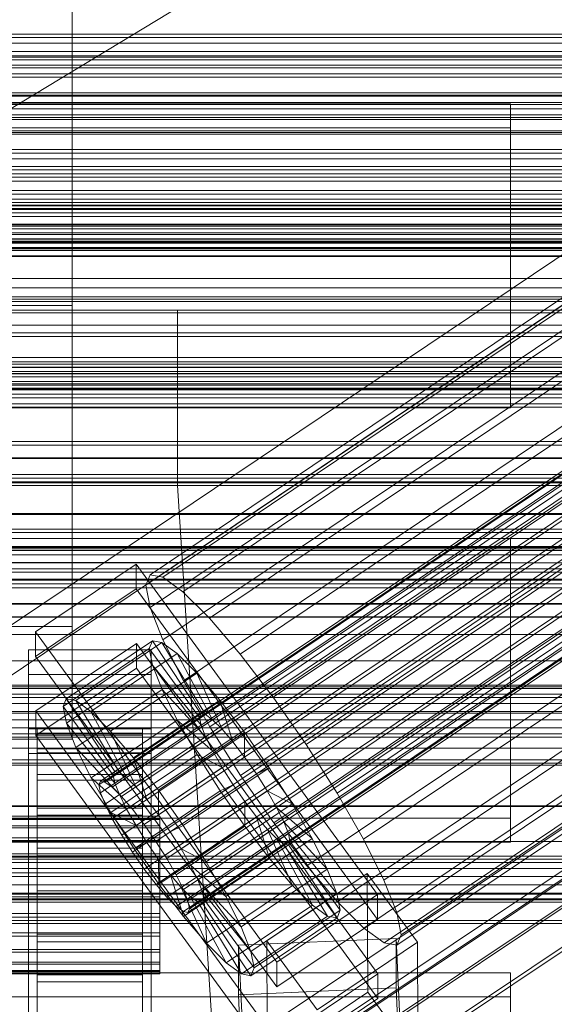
# Model space of a CAD drawing. Header units: millimetres. Extents: x -2233 to 65662, y -50530 to 6847.
# Tile 100 of 256: x 132 to 193, y -34789 to -34677. Entities that reach past the tile are written whole.
import ezdxf

# ---------------------------------------------------------------- set-up
doc = ezdxf.new("R2010")
doc.units = ezdxf.units.MM
for name, color, linetype, lineweight in [('COTAS_O', 1, 'Continuous', 0), ('COTAS_P', 1, 'Continuous', 0), ('frontal_briquetadora', 7, 'Continuous', 0), ('frontal_C01', 7, 'Continuous', 0), ('frontal_C02', 7, 'Continuous', 0), ('frontal_C03', 7, 'Continuous', 0), ('frontal_C04', 7, 'Continuous', 0), ('frontal_C05', 7, 'Continuous', 0), ('frontal_C05-C03', 7, 'Continuous', 0), ('frontal_mezcladora', 7, 'Continuous', 0), ('frontal_secador', 7, 'Continuous', 0)]:
    doc.layers.add(name, color=color, linetype=linetype, lineweight=lineweight)
doc.dimstyles.new('R19_100', dxfattribs={"dimtxt": 250, "dimasz": 150, "dimexe": 150, "dimexo": 80, "dimgap": 100, "dimtad": 1, "dimtih": 1, "dimtoh": 1, "dimdsep": 46, "dimcen": 0.09, "dimadec": 0, "dimazin": 0, "dimtfac": 1, "dimtdec": 4, "dimtofl": 0, "dimtmove": 0, "dimatfit": 3, "dimfxl": 1, "dimtolj": 1, "dimtzin": 0, "dimarcsym": 0})

# ---------------------------------------------------------------- blocks, each defined once
blk = doc.blocks.new('DIM_R32_40')
at = {"layer": 'COTAS_P'}
for p, q in [((-150, -32200), (550, -32200)), ((550, -32200), (505, -32350)), ((550, -34800), (550, -32200)), ((550, -32200), (595, -32350)), ((550, -34800), (505, -34650)), ((550, -34800), (595, -34650)), ((-150, -34800), (550, -34800))]:
    blk.add_line(p, q, dxfattribs=at)
blk.add_text('2600 P', height=250, rotation=90, dxfattribs=at).set_placement((450, -33500))
blk = doc.blocks.new('DIM_R32_43')
at = {"layer": 'COTAS_O'}
for p, q in [((-650, -34200), (-500, -34155)), ((650, -34200), (500, -34155)), ((-650, -34900), (-650, -34200)), ((-650, -34200), (650, -34200)), ((-650, -34200), (-500, -34245)), ((650, -34200), (500, -34245)), ((650, -34900), (650, -34200))]:
    blk.add_line(p, q, dxfattribs=at)
blk.add_text('1300 O', height=250, dxfattribs=at).set_placement((0, -34100))

msp = doc.modelspace()

# ---------------------------------------------------------------- linework, layer by layer
at = {"layer": 'frontal_briquetadora'}
for p, q in [((-160, -34691.652), (200, -34691.652)), ((-160, -34692.717), (200, -34692.717)), ((200, -34695.288), (-160, -34695.288)), ((-160, -34698), (200, -34698)), ((200, -34698.08), (-160, -34698.08)), ((200, -34703.142), (-160, -34703.142)), ((-210, -34750), (210, -34750)), ((-490, -34760), (490, -34760)), ((-490, -34760), (340, -34760))]:
    msp.add_line(p, q, dxfattribs=at)
at = {"layer": 'frontal_C01'}
for p, q in [((146.872, -34740.204), (331.181, -34616.335)), ((148.32, -34740.469), (332.629, -34616.599)), ((146.383, -34741.38), (330.692, -34617.511)), ((150.629, -34742.155), (334.938, -34618.286)), ((141.045, -34764.174), (354.844, -34620.486)), ((141.218, -34763.758), (355.017, -34620.069)), ((141.731, -34763.851), (355.53, -34620.163)), ((142.549, -34764.449), (356.348, -34620.76)), ((146.887, -34743.915), (331.197, -34620.046)), ((141.224, -34765.072), (355.022, -34621.384)), ((143.617, -34765.51), (357.415, -34621.821)), ((153.641, -34745.149), (337.95, -34621.28)), ((141.742, -34766.392), (355.541, -34622.703)), ((144.861, -34766.961), (358.659, -34623.273)), ((142.565, -34768.041), (356.363, -34624.353)), ((148.35, -34747.638), (332.659, -34623.769)), ((359.995, -34625.016), (146.196, -34768.705)), ((157.152, -34749.246), (341.461, -34625.376)), ((143.635, -34769.909), (357.434, -34626.221)), ((147.533, -34770.621), (361.332, -34626.933)), ((144.881, -34771.869), (358.68, -34628.18)), ((148.779, -34772.58), (362.578, -34628.892)), ((150.672, -34752.294), (334.981, -34628.425)), ((146.218, -34773.785), (360.017, -34630.097)), ((149.85, -34774.449), (363.648, -34630.76)), ((345.231, -34630.297), (160.922, -34754.166)), ((147.554, -34775.529), (361.352, -34631.84)), ((148.798, -34776.98), (362.596, -34633.292)), ((150.672, -34776.098), (364.471, -34632.41)), ((149.865, -34778.041), (363.664, -34634.353)), ((151.191, -34777.417), (364.989, -34633.729)), ((151.369, -34778.316), (365.168, -34634.627)), ((153.694, -34757.566), (338.003, -34633.697)), ((150.683, -34778.639), (364.482, -34634.95)), ((151.196, -34778.732), (364.995, -34635.044)), ((164.693, -34759.575), (349.002, -34635.706)), ((157.211, -34763.095), (341.52, -34639.226)), ((168.21, -34765.104), (352.519, -34641.235)), ((160.982, -34768.505), (345.291, -34644.635)), ((171.232, -34770.377), (355.541, -34646.507)), ((164.752, -34773.425), (349.061, -34649.556)), ((173.554, -34775.033), (357.863, -34651.164)), ((168.263, -34777.522), (352.572, -34653.653)), ((175.016, -34778.755), (359.326, -34654.886)), ((171.275, -34780.516), (355.584, -34656.646)), ((175.521, -34781.291), (359.83, -34657.422)), ((173.584, -34782.202), (357.893, -34658.333)), ((175.032, -34782.467), (359.341, -34658.597)), ((228.298, -34680.553), (130, -34746.617)), ((-311.15, -34680.969), (311.15, -34680.969)), ((-311.15, -34682.04), (311.15, -34682.04)), ((-440, -34685.204), (440, -34685.204)), ((-440, -34685.454), (440, -34685.454)), ((-440, -34685.567), (440, -34685.567)), ((-440, -34686.3), (440, -34686.3)), ((130, -34752.376), (228.298, -34686.312)), ((-440, -34686.519), (440, -34686.519)), ((311.15, -34687.032), (-311.15, -34687.032)), ((-440, -34687.684), (440, -34687.684)), ((-440, -34687.994), (440, -34687.994)), ((-311.15, -34688.226), (311.15, -34688.226)), ((-440, -34689.513), (440, -34689.513)), ((-440, -34689.892), (440, -34689.892)), ((440, -34691.661), (-440, -34691.661)), ((-440, -34692.084), (440, -34692.084)), ((-440, -34693.982), (440, -34693.982)), ((-311.15, -34693.583), (311.15, -34693.583)), ((-440, -34694.42), (440, -34694.42)), ((-311.15, -34694.819), (311.15, -34694.819)), ((-440, -34696.318), (440, -34696.318)), ((-440, -34696.741), (440, -34696.741)), ((-440, -34698.51), (440, -34698.51)), ((-440, -34698.89), (440, -34698.89)), ((-440, -34700.408), (440, -34700.408)), ((-440, -34700.718), (440, -34700.718)), ((-311.15, -34700.176), (311.15, -34700.176)), ((-440, -34701.884), (440, -34701.884)), ((-311.15, -34701.37), (311.15, -34701.37)), ((-440, -34702.103), (440, -34702.103)), ((-440, -34702.835), (440, -34702.835)), ((-440, -34702.949), (440, -34702.949)), ((-440, -34703.198), (440, -34703.198)), ((-311.15, -34706.362), (311.15, -34706.362)), ((-311.15, -34707.433), (311.15, -34707.433)), ((-311.15, -34711.719), (311.15, -34711.719)), ((-311.15, -34712.594), (311.15, -34712.594)), ((-311.15, -34715.883), (311.15, -34715.883)), ((-311.15, -34716.501), (311.15, -34716.501)), ((-311.15, -34718.568), (311.15, -34718.568)), ((-311.15, -34718.888), (311.15, -34718.888)), ((-311.15, -34719.594), (311.15, -34719.594)), ((133.809, -34746.697), (145.277, -34738.99)), ((145.277, -34738.99), (145.289, -34741.812)), ((145.277, -34738.99), (172.809, -34776.701)), ((146.383, -34741.38), (146.872, -34740.204)), ((146.872, -34740.204), (148.32, -34740.469)), ((146.887, -34743.915), (146.383, -34741.38)), ((148.32, -34740.469), (150.629, -34742.155)), ((145.289, -34741.812), (133.821, -34749.52)), ((172.821, -34779.524), (145.289, -34741.812)), ((150.629, -34742.155), (153.641, -34745.149)), ((148.35, -34747.638), (146.887, -34743.915)), ((153.641, -34745.149), (157.152, -34749.246)), ((133.821, -34749.52), (133.809, -34746.697)), ((161.341, -34784.408), (133.809, -34746.697)), ((133.847, -34755.729), (145.315, -34748.022)), ((137.313, -34754.337), (147.143, -34747.731)), ((138.396, -34754.535), (148.226, -34747.929)), ((145.315, -34748.022), (145.327, -34750.844)), ((145.315, -34748.022), (172.847, -34785.733)), ((147.143, -34747.731), (146.777, -34748.61)), ((148.226, -34747.929), (147.143, -34747.731)), ((147.143, -34747.731), (152.686, -34756.05)), ((149.953, -34749.19), (148.226, -34747.929)), ((148.226, -34747.929), (153.199, -34756.144)), ((150.672, -34752.294), (148.35, -34747.638)), ((133, -34751.573), (133, -34748.751)), ((133, -34748.751), (147, -34748.751)), ((133, -34794.799), (133, -34748.751)), ((136.948, -34755.216), (146.777, -34748.61)), ((140.123, -34755.797), (149.953, -34749.19)), ((146.777, -34748.61), (152.513, -34756.467)), ((146.777, -34748.61), (147.155, -34750.507)), ((147, -34748.751), (147, -34751.573)), ((147, -34748.751), (147, -34794.799)), ((152.207, -34751.429), (149.953, -34749.19)), ((149.953, -34749.19), (154.017, -34756.741)), ((157.152, -34749.246), (160.922, -34754.166)), ((133.821, -34749.52), (161.353, -34787.231)), ((145.327, -34750.844), (133.859, -34758.552)), ((137.325, -34757.113), (147.155, -34750.507)), ((142.377, -34758.036), (152.207, -34751.429)), ((172.859, -34788.556), (145.327, -34750.844)), ((147.155, -34750.507), (152.692, -34757.365)), ((147.155, -34750.507), (148.249, -34753.291)), ((154.833, -34754.494), (152.207, -34751.429)), ((152.207, -34751.429), (155.085, -34757.802)), ((147, -34751.573), (133, -34751.573)), ((133, -34751.573), (133, -34797.622)), ((147, -34797.622), (147, -34751.573)), ((153.694, -34757.566), (150.672, -34752.294)), ((138.419, -34759.898), (148.249, -34753.291)), ((148.249, -34753.291), (153.21, -34758.684)), ((148.249, -34753.291), (149.985, -34756.774)), ((136.948, -34755.216), (137.313, -34754.337)), ((142.856, -34762.656), (137.313, -34754.337)), ((137.313, -34754.337), (138.396, -34754.535)), ((143.369, -34762.75), (138.396, -34754.535)), ((138.396, -34754.535), (140.123, -34755.797)), ((145.003, -34761.1), (154.833, -34754.494)), ((157.653, -34758.175), (154.833, -34754.494)), ((154.833, -34754.494), (156.329, -34759.254)), ((160.922, -34754.166), (164.693, -34759.575)), ((133.859, -34758.552), (133.847, -34755.729)), ((161.379, -34793.441), (133.847, -34755.729)), ((142.683, -34763.073), (136.948, -34755.216)), ((137.325, -34757.113), (136.948, -34755.216)), ((144.188, -34763.348), (140.123, -34755.797)), ((140.123, -34755.797), (142.377, -34758.036)), ((142.862, -34763.971), (137.325, -34757.113)), ((138.419, -34759.898), (137.325, -34757.113)), ((140.156, -34763.381), (149.985, -34756.774)), ((152.513, -34756.467), (142.683, -34763.073)), ((152.686, -34756.05), (142.856, -34762.656)), ((153.199, -34756.144), (143.369, -34762.75)), ((154.017, -34756.741), (144.188, -34763.348)), ((149.985, -34756.774), (154.033, -34760.334)), ((149.985, -34756.774), (152.246, -34760.718)), ((152.513, -34756.467), (152.686, -34756.05)), ((152.692, -34757.365), (152.513, -34756.467)), ((152.686, -34756.05), (153.199, -34756.144)), ((153.199, -34756.144), (154.017, -34756.741)), ((154.017, -34756.741), (155.085, -34757.802)), ((133, -34760.605), (133, -34757.783)), ((133, -34757.783), (147, -34757.783)), ((133, -34803.831), (133, -34757.783)), ((134, -34767.745), (134, -34757.748)), ((134, -34757.748), (134, -34758.276)), ((134, -34757.748), (146, -34757.748)), ((134, -34758.515), (134, -34757.748)), ((145.255, -34764.408), (142.377, -34758.036)), ((142.377, -34758.036), (145.003, -34761.1)), ((152.692, -34757.365), (142.862, -34763.971)), ((155.085, -34757.802), (145.255, -34764.408)), ((146, -34758.276), (146, -34757.748)), ((146, -34757.748), (146, -34767.745)), ((146, -34757.748), (146, -34758.515)), ((147, -34757.783), (147, -34760.605)), ((147, -34757.783), (147, -34803.831)), ((157.653, -34758.175), (147.823, -34764.781)), ((153.21, -34758.684), (152.692, -34757.365)), ((157.211, -34763.095), (153.694, -34757.566)), ((155.085, -34757.802), (156.329, -34759.254)), ((157.665, -34760.997), (157.653, -34758.175)), ((160.474, -34762.221), (157.653, -34758.175)), ((133.859, -34758.552), (161.391, -34796.263)), ((134, -34767.995), (134, -34758.276)), ((134, -34758.276), (134, -34760.062)), ((134, -34758.276), (146, -34758.276)), ((134, -34768.109), (134, -34758.515)), ((134, -34758.515), (146, -34758.515)), ((134, -34760.524), (134, -34758.515)), ((153.21, -34758.684), (143.38, -34765.29)), ((146, -34760.062), (146, -34758.276)), ((146, -34758.276), (146, -34767.995)), ((146, -34758.515), (146, -34768.109)), ((146, -34758.515), (146, -34760.524)), ((156.329, -34759.254), (146.499, -34765.86)), ((154.033, -34760.334), (153.21, -34758.684)), ((156.329, -34759.254), (157.665, -34760.997)), ((134, -34768.841), (134, -34760.062)), ((134, -34760.062), (134, -34762.985)), ((134, -34760.062), (146, -34760.062)), ((143.38, -34765.29), (138.419, -34759.898)), ((140.156, -34763.381), (138.419, -34759.898)), ((154.033, -34760.334), (144.203, -34766.94)), ((146, -34762.985), (146, -34760.062)), ((146, -34760.062), (146, -34768.841)), ((155.103, -34762.202), (154.033, -34760.334)), ((164.693, -34759.575), (168.21, -34765.104)), ((147, -34760.605), (133, -34760.605)), ((133, -34760.605), (133, -34806.654)), ((134, -34769.06), (134, -34760.524)), ((134, -34760.524), (146, -34760.524)), ((134, -34763.639), (134, -34760.524)), ((142.416, -34767.325), (152.246, -34760.718)), ((146.499, -34765.86), (145.003, -34761.1)), ((145.003, -34761.1), (147.823, -34764.781)), ((146, -34760.524), (146, -34769.06)), ((146, -34760.524), (146, -34763.639)), ((147, -34806.654), (147, -34760.605)), ((147.835, -34767.604), (157.665, -34760.997)), ((152.246, -34760.718), (155.103, -34762.202)), ((152.246, -34760.718), (154.877, -34764.854)), ((157.665, -34760.997), (159.001, -34762.914)), ((142.856, -34762.656), (142.683, -34763.073)), ((143.369, -34762.75), (142.856, -34762.656)), ((144.188, -34763.348), (143.369, -34762.75)), ((155.103, -34762.202), (145.274, -34768.808)), ((150.644, -34768.827), (160.474, -34762.221)), ((156.35, -34764.161), (155.103, -34762.202)), ((160.474, -34762.221), (159.001, -34762.914)), ((163.105, -34766.357), (160.474, -34762.221)), ((134, -34770.226), (134, -34762.985)), ((134, -34762.985), (134, -34766.845)), ((134, -34762.985), (146, -34762.985)), ((134, -34770.536), (134, -34763.639)), ((134, -34763.639), (146, -34763.639)), ((134, -34767.646), (134, -34763.639)), ((144.203, -34766.94), (140.156, -34763.381)), ((142.416, -34767.325), (140.156, -34763.381)), ((141.045, -34764.174), (141.218, -34763.758)), ((141.218, -34763.758), (141.731, -34763.851)), ((141.731, -34763.851), (142.549, -34764.449)), ((142.683, -34763.073), (142.862, -34763.971)), ((145.255, -34764.408), (144.188, -34763.348)), ((146, -34766.845), (146, -34762.985)), ((146, -34762.985), (146, -34770.226)), ((146, -34763.639), (146, -34770.536)), ((146, -34763.639), (146, -34767.646)), ((159.001, -34762.914), (149.171, -34769.52)), ((160.982, -34768.505), (157.211, -34763.095)), ((159.001, -34762.914), (160.247, -34764.873)), ((141.224, -34765.072), (141.045, -34764.174)), ((142.549, -34764.449), (143.617, -34765.51)), ((142.862, -34763.971), (143.38, -34765.29)), ((145.047, -34771.46), (154.877, -34764.854)), ((146.499, -34765.86), (145.255, -34764.408)), ((156.35, -34764.161), (146.52, -34770.768)), ((147.823, -34764.781), (147.835, -34767.604)), ((147.823, -34764.781), (150.644, -34768.827)), ((160.247, -34764.873), (150.417, -34771.479)), ((154.877, -34764.854), (156.35, -34764.161)), ((154.877, -34764.854), (157.698, -34768.9)), ((157.686, -34766.078), (156.35, -34764.161)), ((163.105, -34766.357), (160.247, -34764.873)), ((160.247, -34764.873), (161.318, -34766.741)), ((141.742, -34766.392), (141.224, -34765.072)), ((143.38, -34765.29), (144.203, -34766.94)), ((143.617, -34765.51), (144.861, -34766.961)), ((147.835, -34767.604), (146.499, -34765.86)), ((157.686, -34766.078), (147.856, -34772.684)), ((157.698, -34768.9), (157.686, -34766.078)), ((159.022, -34767.821), (157.686, -34766.078)), ((168.21, -34765.104), (171.232, -34770.377)), ((134, -34772.054), (134, -34766.845)), ((134, -34766.845), (134, -34771.38)), ((134, -34766.845), (146, -34766.845)), ((142.565, -34768.041), (141.742, -34766.392)), ((144.203, -34766.94), (145.274, -34768.808)), ((144.861, -34766.961), (146.196, -34768.705)), ((146, -34771.38), (146, -34766.845)), ((146, -34766.845), (146, -34772.054)), ((161.318, -34766.741), (151.488, -34773.347)), ((153.275, -34772.963), (163.105, -34766.357)), ((165.365, -34770.301), (161.318, -34766.741)), ((161.318, -34766.741), (162.14, -34768.391)), ((165.365, -34770.301), (163.105, -34766.357)), ((-148, -34767.745), (148, -34767.745)), ((-148, -34767.995), (148, -34767.995)), ((-148, -34768.109), (148, -34768.109)), ((134, -34772.434), (134, -34767.646)), ((134, -34767.646), (146, -34767.646)), ((134, -34772.273), (134, -34767.646)), ((134, -34767.995), (134, -34767.745)), ((146, -34767.745), (134, -34767.745)), ((134, -34767.745), (134, -34768.109)), ((134, -34768.841), (134, -34767.995)), ((146, -34767.995), (134, -34767.995)), ((146, -34768.109), (134, -34768.109)), ((134, -34768.109), (134, -34769.06)), ((145.274, -34768.808), (142.416, -34767.325)), ((145.047, -34771.46), (142.416, -34767.325)), ((143.635, -34769.909), (142.565, -34768.041)), ((146, -34767.646), (146, -34772.434)), ((146, -34767.646), (146, -34772.273)), ((146, -34767.745), (146, -34767.995)), ((146, -34768.109), (146, -34767.745)), ((146, -34767.995), (146, -34768.841)), ((146, -34769.06), (146, -34768.109)), ((149.171, -34769.52), (147.835, -34767.604)), ((148, -34767.995), (148, -34767.745)), ((148, -34767.745), (148, -34768.109)), ((148, -34768.841), (148, -34767.995)), ((148, -34768.109), (148, -34769.06)), ((159.022, -34767.821), (149.192, -34774.428)), ((160.518, -34772.581), (159.022, -34767.821)), ((160.266, -34769.273), (159.022, -34767.821)), ((-148, -34768.841), (148, -34768.841)), ((-148, -34769.06), (148, -34769.06)), ((134, -34770.226), (134, -34768.841)), ((146, -34768.841), (134, -34768.841)), ((146, -34769.06), (134, -34769.06)), ((134, -34769.06), (134, -34770.536)), ((145.274, -34768.808), (146.52, -34770.768)), ((146, -34768.841), (146, -34770.226)), ((146, -34770.536), (146, -34769.06)), ((146.196, -34768.705), (147.533, -34770.621)), ((147.868, -34775.507), (157.698, -34768.9)), ((148, -34770.226), (148, -34768.841)), ((148, -34769.06), (148, -34770.536)), ((149.171, -34769.52), (150.644, -34768.827)), ((160.266, -34769.273), (150.436, -34775.879)), ((150.644, -34768.827), (153.275, -34772.963)), ((162.14, -34768.391), (152.311, -34774.997)), ((157.698, -34768.9), (160.518, -34772.581)), ((163.144, -34775.646), (160.266, -34769.273)), ((161.333, -34770.334), (160.266, -34769.273)), ((164.752, -34773.425), (160.982, -34768.505)), ((167.102, -34773.784), (162.14, -34768.391)), ((162.14, -34768.391), (162.659, -34769.71)), ((-148, -34770.226), (148, -34770.226)), ((-148, -34770.536), (148, -34770.536)), ((134, -34772.054), (134, -34770.226)), ((146, -34770.226), (134, -34770.226)), ((146, -34770.536), (134, -34770.536)), ((134, -34770.536), (134, -34772.434)), ((144.881, -34771.869), (143.635, -34769.909)), ((146, -34770.226), (146, -34772.054)), ((146, -34772.434), (146, -34770.536)), ((147.533, -34770.621), (148.779, -34772.58)), ((148, -34772.054), (148, -34770.226)), ((148, -34770.536), (148, -34772.434)), ((150.417, -34771.479), (149.171, -34769.52)), ((161.333, -34770.334), (151.503, -34776.94)), ((162.659, -34769.71), (152.829, -34776.316)), ((162.837, -34770.608), (153.008, -34777.215)), ((155.535, -34776.907), (165.365, -34770.301)), ((165.397, -34777.885), (161.333, -34770.334)), ((162.151, -34770.931), (161.333, -34770.334)), ((168.196, -34776.568), (162.659, -34769.71)), ((162.659, -34769.71), (162.837, -34770.608)), ((162.837, -34770.608), (162.664, -34771.025)), ((168.573, -34778.465), (162.837, -34770.608)), ((167.102, -34773.784), (165.365, -34770.301)), ((171.232, -34770.377), (173.554, -34775.033)), ((134, -34771.38), (134, -34774.203)), ((146, -34771.38), (134, -34771.38)), ((134, -34771.38), (134, -34776.28)), ((146.52, -34770.768), (145.047, -34771.46)), ((147.868, -34775.507), (145.047, -34771.46)), ((146, -34774.203), (146, -34771.38)), ((146, -34776.28), (146, -34771.38)), ((146.52, -34770.768), (147.856, -34772.684)), ((151.488, -34773.347), (150.417, -34771.479)), ((150.417, -34771.479), (153.275, -34772.963)), ((162.151, -34770.931), (152.321, -34777.538)), ((162.664, -34771.025), (152.835, -34777.631)), ((167.125, -34779.146), (162.151, -34770.931)), ((162.664, -34771.025), (162.151, -34770.931)), ((168.208, -34779.344), (162.664, -34771.025)), ((-148, -34772.054), (148, -34772.054)), ((-148, -34772.434), (148, -34772.434)), ((134, -34774.203), (134, -34772.054)), ((146, -34772.054), (134, -34772.054)), ((134, -34774.626), (134, -34772.273)), ((134, -34772.273), (146, -34772.273)), ((134, -34777.205), (134, -34772.273)), ((146, -34772.434), (134, -34772.434)), ((134, -34772.434), (134, -34774.626)), ((146.218, -34773.785), (144.881, -34771.869)), ((146, -34772.054), (146, -34774.203)), ((146, -34772.273), (146, -34774.626)), ((146, -34772.273), (146, -34777.205)), ((146, -34774.626), (146, -34772.434)), ((147.856, -34772.684), (147.868, -34775.507)), ((147.856, -34772.684), (149.192, -34774.428)), ((148, -34774.203), (148, -34772.054)), ((148, -34772.434), (148, -34774.626)), ((148.779, -34772.58), (149.85, -34774.449)), ((150.688, -34779.187), (160.518, -34772.581)), ((160.518, -34772.581), (163.144, -34775.646)), ((147.554, -34775.529), (146.218, -34773.785)), ((152.311, -34774.997), (151.488, -34773.347)), ((151.488, -34773.347), (155.535, -34776.907)), ((153.275, -34772.963), (155.535, -34776.907)), ((157.272, -34780.39), (167.102, -34773.784)), ((168.263, -34777.522), (164.752, -34773.425)), ((168.196, -34776.568), (167.102, -34773.784)), ((148, -34774.203), (-148, -34774.203)), ((-148, -34774.626), (148, -34774.626)), ((134, -34774.203), (146, -34774.203)), ((134, -34776.524), (134, -34774.203)), ((146, -34774.626), (134, -34774.626)), ((134, -34774.626), (134, -34776.962)), ((146, -34774.203), (146, -34776.524)), ((146, -34776.962), (146, -34774.626)), ((148, -34776.524), (148, -34774.203)), ((148, -34774.626), (148, -34776.962)), ((149.192, -34774.428), (150.688, -34779.187)), ((149.192, -34774.428), (150.436, -34775.879)), ((149.85, -34774.449), (150.672, -34776.098)), ((152.829, -34776.316), (152.311, -34774.997)), ((152.311, -34774.997), (157.272, -34780.39)), ((160.19, -34781.99), (171.658, -34774.283)), ((171.658, -34774.283), (171.715, -34787.831)), ((171.658, -34774.283), (177.394, -34782.139)), ((173.554, -34775.033), (175.016, -34778.755)), ((148.798, -34776.98), (147.554, -34775.529)), ((150.688, -34779.187), (147.868, -34775.507)), ((150.436, -34775.879), (153.314, -34782.252)), ((150.436, -34775.879), (151.503, -34776.94)), ((150.672, -34776.098), (151.191, -34777.417)), ((153.314, -34782.252), (163.144, -34775.646)), ((163.144, -34775.646), (165.397, -34777.885)), ((-148, -34776.524), (148, -34776.524)), ((-148, -34776.962), (148, -34776.962)), ((134, -34776.524), (134, -34776.28)), ((134, -34776.28), (134, -34781.212)), ((134, -34776.28), (146, -34776.28)), ((134, -34778.86), (134, -34776.524)), ((146, -34776.524), (134, -34776.524)), ((134, -34776.962), (134, -34777.205)), ((146, -34776.962), (134, -34776.962)), ((134, -34776.962), (134, -34779.283)), ((134, -34777.205), (146, -34777.205)), ((134, -34782.106), (134, -34777.205)), ((146, -34781.212), (146, -34776.28)), ((146, -34776.28), (146, -34776.524)), ((146, -34776.524), (146, -34778.86)), ((146, -34777.205), (146, -34776.962)), ((146, -34779.283), (146, -34776.962)), ((146, -34777.205), (146, -34782.106)), ((148, -34778.86), (148, -34776.524)), ((148, -34776.962), (148, -34779.283)), ((149.865, -34778.041), (148.798, -34776.98)), ((151.503, -34776.94), (155.567, -34784.491)), ((151.503, -34776.94), (152.321, -34777.538)), ((153.008, -34777.215), (152.829, -34776.316)), ((152.829, -34776.316), (158.366, -34783.175)), ((152.835, -34777.631), (153.008, -34777.215)), ((153.008, -34777.215), (158.743, -34785.071)), ((155.535, -34776.907), (157.272, -34780.39)), ((158.366, -34783.175), (168.196, -34776.568)), ((172.809, -34776.701), (161.341, -34784.408)), ((168.573, -34778.465), (168.196, -34776.568)), ((172.821, -34779.524), (172.809, -34776.701)), ((150.683, -34778.639), (149.865, -34778.041)), ((151.191, -34777.417), (151.369, -34778.316)), ((151.369, -34778.316), (151.196, -34778.732)), ((152.321, -34777.538), (157.295, -34785.753)), ((152.321, -34777.538), (152.835, -34777.631)), ((152.835, -34777.631), (158.378, -34785.951)), ((155.567, -34784.491), (165.397, -34777.885)), ((158.743, -34785.071), (168.573, -34778.465)), ((165.397, -34777.885), (167.125, -34779.146)), ((168.208, -34779.344), (168.573, -34778.465)), ((171.275, -34780.516), (168.263, -34777.522)), ((-148, -34778.86), (148, -34778.86)), ((-148, -34779.283), (148, -34779.283)), ((134, -34781.052), (134, -34778.86)), ((134, -34778.86), (134, -34781.212)), ((146, -34778.86), (134, -34778.86)), ((134, -34779.283), (134, -34782.106)), ((146, -34779.283), (134, -34779.283)), ((134, -34779.283), (134, -34781.431)), ((146, -34781.212), (146, -34778.86)), ((146, -34778.86), (146, -34781.052)), ((146, -34782.106), (146, -34779.283)), ((146, -34781.431), (146, -34779.283)), ((148, -34781.052), (148, -34778.86)), ((148, -34779.283), (148, -34781.431)), ((151.196, -34778.732), (150.683, -34778.639)), ((153.314, -34782.252), (150.688, -34779.187)), ((157.295, -34785.753), (167.125, -34779.146)), ((158.378, -34785.951), (168.208, -34779.344)), ((161.353, -34787.231), (172.821, -34779.524)), ((167.125, -34779.146), (168.208, -34779.344)), ((175.016, -34778.755), (175.521, -34781.291)), ((157.272, -34780.39), (158.366, -34783.175)), ((173.584, -34782.202), (171.275, -34780.516)), ((-148, -34781.052), (148, -34781.052)), ((-148, -34781.431), (148, -34781.431)), ((134, -34782.95), (134, -34781.052)), ((134, -34781.052), (134, -34785.839)), ((146, -34781.052), (134, -34781.052)), ((134, -34781.212), (134, -34785.839)), ((134, -34781.212), (146, -34781.212)), ((134, -34781.431), (134, -34786.641)), ((146, -34781.431), (134, -34781.431)), ((134, -34781.431), (134, -34783.26)), ((146, -34785.839), (146, -34781.052)), ((146, -34781.052), (146, -34782.95)), ((146, -34785.839), (146, -34781.212)), ((146, -34786.641), (146, -34781.431)), ((146, -34783.26), (146, -34781.431)), ((148, -34782.95), (148, -34781.052)), ((148, -34781.431), (148, -34783.26)), ((156.962, -34782.486), (174.943, -34781.689)), ((174.943, -34781.689), (174.943, -34787.335)), ((174.943, -34781.689), (177.811, -34841.253)), ((175.521, -34781.291), (175.032, -34782.467)), ((-148, -34782.95), (148, -34782.95)), ((134, -34782.106), (146, -34782.106)), ((134, -34786.641), (134, -34782.106)), ((134, -34784.425), (134, -34782.95)), ((134, -34782.95), (134, -34789.847)), ((146, -34782.95), (134, -34782.95)), ((146, -34782.106), (146, -34786.641)), ((146, -34789.847), (146, -34782.95)), ((146, -34782.95), (146, -34784.425)), ((148, -34784.425), (148, -34782.95)), ((155.567, -34784.491), (153.314, -34782.252)), ((156.962, -34788.132), (156.962, -34782.486)), ((159.83, -34842.049), (156.962, -34782.486)), ((160.247, -34795.539), (160.19, -34781.99)), ((165.926, -34789.847), (160.19, -34781.99)), ((177.394, -34782.139), (165.926, -34789.847)), ((175.032, -34782.467), (173.584, -34782.202)), ((177.451, -34795.688), (177.394, -34782.139)), ((-148, -34783.26), (148, -34783.26)), ((134, -34783.26), (134, -34790.501)), ((146, -34783.26), (134, -34783.26)), ((134, -34783.26), (134, -34784.644)), ((146, -34790.501), (146, -34783.26)), ((146, -34784.644), (146, -34783.26)), ((148, -34783.26), (148, -34784.644)), ((158.366, -34783.175), (158.743, -34785.071)), ((-148, -34784.425), (148, -34784.425)), ((-148, -34784.644), (148, -34784.644)), ((134, -34785.377), (134, -34784.425)), ((134, -34784.425), (134, -34792.961)), ((146, -34784.425), (134, -34784.425)), ((134, -34784.644), (134, -34793.424)), ((146, -34784.644), (134, -34784.644)), ((134, -34784.644), (134, -34785.49)), ((146, -34792.961), (146, -34784.425)), ((146, -34784.425), (146, -34785.377)), ((146, -34793.424), (146, -34784.644)), ((146, -34785.49), (146, -34784.644)), ((148, -34785.377), (148, -34784.425)), ((148, -34784.644), (148, -34785.49)), ((157.295, -34785.753), (155.567, -34784.491)), ((158.743, -34785.071), (158.378, -34785.951)), ((161.341, -34784.408), (161.353, -34787.231)), ((-148, -34785.377), (148, -34785.377)), ((-148, -34785.49), (148, -34785.49)), ((-148, -34785.74), (148, -34785.74)), ((134, -34785.74), (134, -34785.377)), ((134, -34785.377), (134, -34794.97)), ((146, -34785.377), (134, -34785.377)), ((134, -34785.49), (134, -34795.21)), ((146, -34785.49), (134, -34785.49)), ((134, -34785.49), (134, -34785.74)), ((134, -34785.74), (134, -34795.737)), ((146, -34785.74), (134, -34785.74)), ((134, -34785.839), (134, -34789.847)), ((134, -34785.839), (146, -34785.839)), ((146, -34794.97), (146, -34785.377)), ((146, -34785.377), (146, -34785.74)), ((146, -34795.21), (146, -34785.49)), ((146, -34785.74), (146, -34785.49)), ((146, -34795.737), (146, -34785.74)), ((146, -34789.847), (146, -34785.839)), ((148, -34785.74), (148, -34785.377)), ((148, -34785.49), (148, -34785.74)), ((158.378, -34785.951), (157.295, -34785.753)), ((172.847, -34785.733), (161.379, -34793.441)), ((172.859, -34788.556), (172.847, -34785.733)), ((134, -34786.641), (146, -34786.641)), ((134, -34790.501), (134, -34786.641)), ((146, -34786.641), (146, -34790.501)), ((174.943, -34787.335), (156.962, -34788.132)), ((177.811, -34846.899), (174.943, -34787.335)), ((159.83, -34847.695), (156.962, -34788.132)), ((171.715, -34787.831), (160.247, -34795.539)), ((161.391, -34796.263), (172.859, -34788.556)), ((177.451, -34795.688), (171.715, -34787.831))]:
    msp.add_line(p, q, dxfattribs=at)
at = {"layer": 'frontal_C02'}
for p, q in [((146.872, -34805.433), (331.181, -34682.179)), ((148.32, -34805.591), (332.629, -34682.337)), ((146.383, -34806.716), (330.692, -34683.462)), ((150.629, -34807.179), (334.938, -34683.924)), ((146.887, -34809.352), (331.197, -34686.098)), ((153.641, -34810.088), (337.95, -34686.833)), ((148.35, -34813.162), (332.659, -34689.907)), ((228.298, -34746.19), (130, -34811.926)), ((130, -34817.656), (228.298, -34751.921)), ((430, -34772.309), (-430, -34772.309)), ((430, -34777.309), (-430, -34777.309))]:
    msp.add_line(p, q, dxfattribs=at)
at = {"layer": 'frontal_C03'}
for p, q in [((-1407.213, -35621.241), (1422.787, -33902.381)), ((1250, -34678.487), (-1250, -34678.487)), ((1250, -34678.873), (-1250, -34678.873)), ((1250, -34679.539), (-1250, -34679.539)), ((-1250, -34680.472), (1250, -34680.472)), ((1250, -34681.413), (-1250, -34681.413)), ((1250, -34682.346), (-1250, -34682.346)), ((1250, -34683.012), (-1250, -34683.012)), ((1250, -34683.398), (-1250, -34683.398)), ((1250, -34697.321), (-1250, -34697.321)), ((1250, -34697.707), (-1250, -34697.707)), ((1250, -34698.373), (-1250, -34698.373)), ((-1250, -34699.306), (1250, -34699.306)), ((1250, -34700.247), (-1250, -34700.247)), ((1250, -34701.18), (-1250, -34701.18)), ((1250, -34701.845), (-1250, -34701.845)), ((1250, -34702.232), (-1250, -34702.232)), ((1250, -34703.786), (-1250, -34703.786)), ((1250, -34703.871), (-1250, -34703.871)), ((1250, -34708.484), (-1250, -34708.484)), ((1250, -34708.729), (-1250, -34708.729)), ((1250, -34716.155), (-1250, -34716.155)), ((1250, -34716.541), (-1250, -34716.541)), ((1250, -34717.207), (-1250, -34717.207)), ((1250, -34717.252), (-1250, -34717.252)), ((1250, -34717.618), (-1250, -34717.618)), ((-1250, -34718.139), (1250, -34718.139)), ((1250, -34719.081), (-1250, -34719.081)), ((1250, -34720.013), (-1250, -34720.013)), ((1250, -34720.679), (-1250, -34720.679)), ((1250, -34721.065), (-1250, -34721.065)), ((1496, -34725.392), (-1496, -34725.392)), ((1496, -34725.419), (-1496, -34725.419)), ((1496, -34726.86), (-1496, -34726.86)), ((1496, -34726.937), (-1496, -34726.937)), ((1250, -34728.754), (-1250, -34728.754)), ((1496, -34729.6), (-1496, -34729.6)), ((1496, -34729.715), (-1496, -34729.715)), ((-1250, -34729.186), (1250, -34729.186)), ((1496, -34733.195), (-1496, -34733.195)), ((-1496, -34733.33), (1496, -34733.33)), ((1250, -34734.989), (-1250, -34734.989)), ((1250, -34735.375), (-1250, -34735.375)), ((1250, -34736.041), (-1250, -34736.041)), ((1496, -34737.096), (-1496, -34737.096)), ((1496, -34737.231), (-1496, -34737.231)), ((-1250, -34736.973), (1250, -34736.973)), ((1250, -34737.915), (-1250, -34737.915)), ((1250, -34738.847), (-1250, -34738.847)), ((1250, -34739.513), (-1250, -34739.513)), ((1250, -34739.899), (-1250, -34739.899)), ((1496, -34740.711), (-1496, -34740.711)), ((1496, -34740.826), (-1496, -34740.826)), ((1250, -34741.24), (-1250, -34741.24)), ((1250, -34741.672), (-1250, -34741.672)), ((1496, -34743.489), (-1496, -34743.489)), ((1496, -34743.566), (-1496, -34743.566)), ((1496, -34745.007), (-1496, -34745.007)), ((1496, -34745.034), (-1496, -34745.034)), ((1250, -34752.808), (-1250, -34752.808)), ((1250, -34753.174), (-1250, -34753.174)), ((1250, -34753.823), (-1250, -34753.823)), ((1250, -34754.209), (-1250, -34754.209)), ((1250, -34754.875), (-1250, -34754.875)), ((-1250, -34755.807), (1250, -34755.807)), ((1250, -34756.749), (-1250, -34756.749)), ((1250, -34757.681), (-1250, -34757.681)), ((1250, -34758.347), (-1250, -34758.347)), ((1250, -34758.733), (-1250, -34758.733)), ((-1415, -34761.304), (1415, -34761.304)), ((1250, -34761.697), (-1250, -34761.697)), ((1250, -34761.942), (-1250, -34761.942)), ((1250, -34766.554), (-1250, -34766.554)), ((1250, -34766.64), (-1250, -34766.64)), ((1250, -34772.657), (-1250, -34772.657)), ((1250, -34773.043), (-1250, -34773.043)), ((1250, -34773.709), (-1250, -34773.709)), ((-1250, -34774.641), (1250, -34774.641)), ((1250, -34775.583), (-1250, -34775.583)), ((1250, -34776.515), (-1250, -34776.515)), ((1250, -34777.181), (-1250, -34777.181)), ((1250, -34777.567), (-1250, -34777.567))]:
    msp.add_line(p, q, dxfattribs=at)
at = {"layer": 'frontal_C04'}
for p, q in [((188, -34686.449), (-188, -34686.449)), ((188, -34718.398), (188, -34686.449)), ((188, -34686.449), (188, -34689.185)), ((-188, -34689.185), (188, -34689.185)), ((188, -34689.185), (188, -34721.134)), ((-188, -34718.398), (188, -34718.398)), ((188, -34718.398), (188, -34721.134)), ((188, -34721.134), (-188, -34721.134)), ((188, -34736.041), (-188, -34736.041)), ((188, -34767.991), (188, -34736.041)), ((188, -34736.041), (188, -34738.778)), ((-188, -34738.778), (188, -34738.778)), ((188, -34738.778), (188, -34770.727)), ((-188, -34767.991), (188, -34767.991)), ((188, -34767.991), (188, -34770.727)), ((188, -34770.727), (-188, -34770.727)), ((188, -34785.634), (-188, -34785.634)), ((188, -34817.584), (188, -34785.634)), ((188, -34785.634), (188, -34788.371)), ((-188, -34788.371), (188, -34788.371)), ((188, -34788.371), (188, -34820.32))]:
    msp.add_line(p, q, dxfattribs=at)
at = {"layer": 'frontal_C05'}
for p, q in [((-205, -34709), (245, -34709)), ((-205, -34713), (245, -34713)), ((-205, -34717), (245, -34717)), ((-185, -34717), (225, -34717)), ((-185, -34719), (225, -34719)), ((-185, -34735), (225, -34735)), ((-185, -34737), (225, -34737))]:
    msp.add_line(p, q, dxfattribs=at)
at = {"layer": 'frontal_C05-C03'}
for p, q in [((250, -34747), (-210, -34747)), ((-210, -34753), (250, -34753)), ((-210, -34756), (250, -34756)), ((-210, -34770.643), (250, -34770.643)), ((250, -34776.643), (-210, -34776.643)), ((250, -34779.643), (-210, -34779.643))]:
    msp.add_line(p, q, dxfattribs=at)
at = {"layer": 'frontal_mezcladora'}
for p, q in [((138, -34654.654), (138, -34709.466)), ((-420, -34681.107), (240, -34681.107)), ((130, -34709.466), (138, -34709.466)), ((138, -34709.466), (138, -34746.089)), ((-625, -34710), (625, -34710)), ((150, -34710), (625, -34710)), ((150, -34730), (150, -34710)), ((-420, -34715.398), (240, -34715.398)), ((-625, -34725), (625, -34725)), ((-625, -34730), (625, -34730)), ((150, -34730), (-150, -34730)), ((150, -34730), (625, -34730)), ((160, -34885), (150, -34730)), ((-420, -34737.414), (240, -34737.414)), ((-420, -34745), (240, -34745)), ((-400, -34745), (220, -34745)), ((130, -34746.089), (138, -34746.089)), ((138, -34746.089), (138, -34758.95)), ((130, -34758.95), (138, -34758.95)), ((-600, -34760), (600, -34760)), ((-465, -34760), (295, -34760)), ((-400, -34780), (220, -34780))]:
    msp.add_line(p, q, dxfattribs=at)
at = {"layer": 'frontal_secador'}
for p, q in [((1250, -34689.715), (-1250, -34689.715)), ((1250, -34702.349), (-1250, -34702.349)), ((1250, -34710.291), (-1250, -34710.291)), ((1250, -34713), (-1250, -34713))]:
    msp.add_line(p, q, dxfattribs=at)

# ---------------------------------------------------------------- dimensions: what is measured, and where the dimension line sits
at = {"layer": 'COTAS_O'}
dim = msp.add_aligned_dim(p1=(-650, -34900), p2=(650, -34900), distance=700, text='<> O', dimstyle='R19_100', dxfattribs=at)
dim.commit()
dim.dimension.update_dxf_attribs({"geometry": 'DIM_R32_43', "text_midpoint": (0, -34200)})
at = {"layer": 'COTAS_P'}
dim = msp.add_aligned_dim(p1=(-150, -34800), p2=(-150, -32200), distance=-700, text='<> P', dimstyle='R19_100', dxfattribs=at)
dim.commit()
dim.dimension.update_dxf_attribs({"geometry": 'DIM_R32_40', "text_midpoint": (550, -33500)})

doc.saveas('drawing.dxf')
